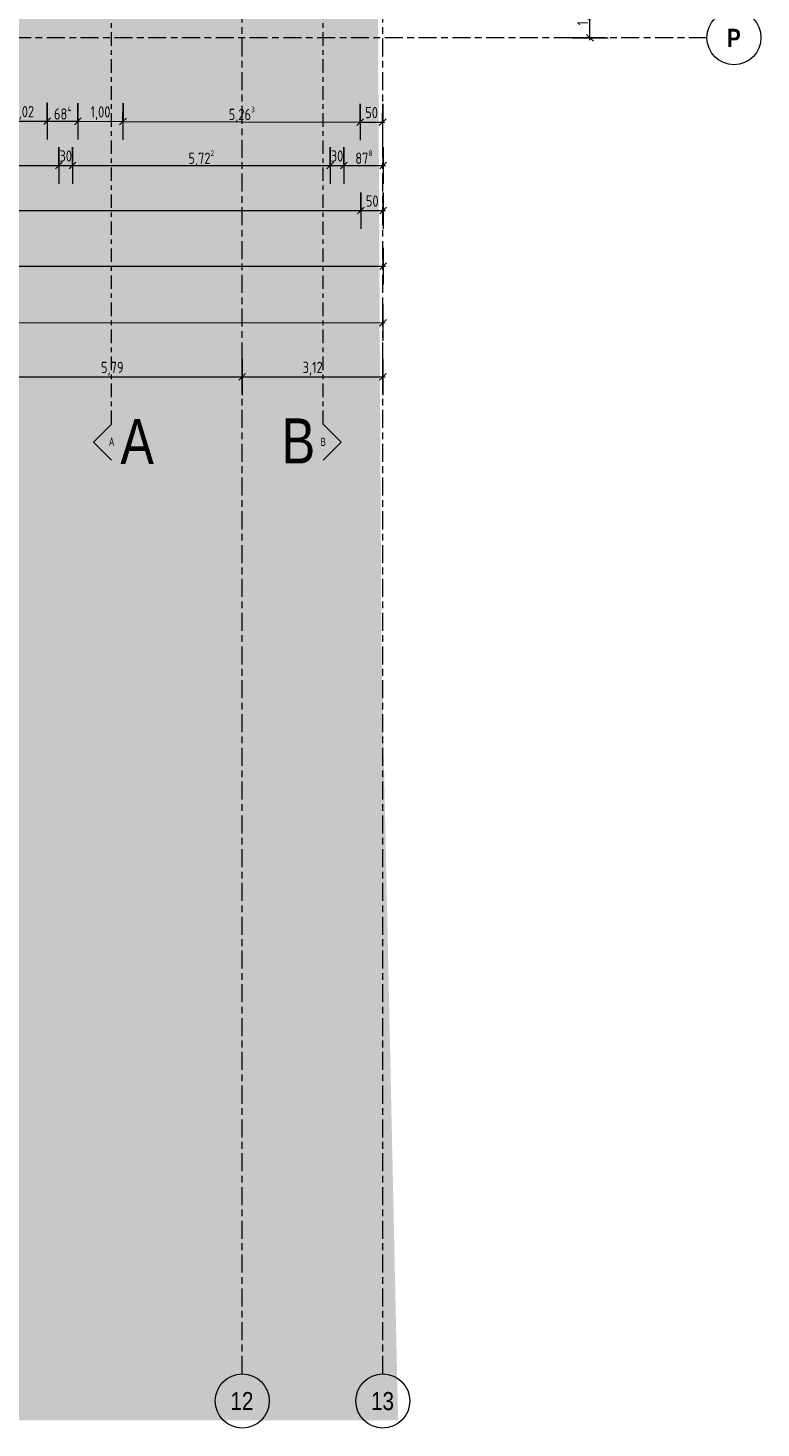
# Model space of a CAD drawing. Header units: metres. Extents: x 2 to 163, y -54 to 869.
# Tile 9 of 78: x 72 to 88, y -54 to -23. Entities that reach past the tile are written whole.
import ezdxf

# ---------------------------------------------------------------- set-up
doc = ezdxf.new("R2010")
doc.units = ezdxf.units.M
doc.linetypes.add('_Rasterlinie_', pattern=[0.75, 0.4, -0.1, 0.15, -0.1])
doc.linetypes.add('_Schnittlinie_', pattern=[0.6, 0.3, -0.1, 0.1, -0.1])
for name, color, linetype, lineweight in [('A_Bem', 7, 'Continuous', 5), ('A_Bem-100', 7, 'Continuous', 5), ('A_Detailelemente', 7, 'Continuous', 9), ('A_Notizen', 50, 'Continuous', 5), ('A_Raster', 128, 'Continuous', 5), ('A_Symbol-S_A', 172, 'Continuous', 5)]:
    doc.layers.add(name, color=color, linetype=linetype, lineweight=lineweight)
doc.styles.add('Arial Narrow', font='ARIALN.TTF', dxfattribs={"width": 0.8, "height": 0.18})
doc.styles.add('Arial Narrow_B', font='txt', dxfattribs={"height": 0.4})
doc.styles.add('Arial_2', font='arial.ttf', dxfattribs={"width": 0.8, "height": 1})
doc.styles.add('ISOCPEUR', font='isocpeur.ttf', dxfattribs={"width": 0.8, "height": 0.25})
doc.dimstyles.new('BLB-Standard_2_5_Aussen', dxfattribs={"dimscale": 0.3048, "dimtxt": 0.248995, "dimasz": 0.492126, "dimexe": 1.32874, "dimexo": 0.0625, "dimgap": 0.032808, "dimtad": 1, "dimdec": 1, "dimlfac": 100, "dimrnd": 0.1, "dimdsep": 46, "dimtxsty": 'ISOCPEUR', "dimblk1": 'OBLIQUE', "dimblk2": 'OBLIQUE', "dimsah": 1, "dimcen": 0.09, "dimdle": 0.164042, "dimazin": 0, "dimtfac": 1, "dimtdec": 4, "dimtix": 1, "dimtmove": 0, "dimatfit": 3, "dimfxl": 1.32874, "dimfxlon": 1, "dimtvp": 1, "dimtolj": 1, "dimtzin": 0, "dimarcsym": 2})
doc.dimstyles.new('BLB-Standard_2_5_Aussen_1', dxfattribs={"dimscale": 0.3048, "dimtxt": 0.248995, "dimasz": 0.492126, "dimexe": 1.32874, "dimexo": 0.0625, "dimgap": 0.032808, "dimtad": 1, "dimrnd": 0.001, "dimzin": 0, "dimdsep": 46, "dimtxsty": 'ISOCPEUR', "dimblk1": 'OBLIQUE', "dimblk2": 'OBLIQUE', "dimsah": 1, "dimcen": 0.09, "dimdle": 0.164042, "dimazin": 0, "dimtfac": 1, "dimtdec": 4, "dimtix": 1, "dimtmove": 0, "dimatfit": 3, "dimfxl": 1.32874, "dimfxlon": 1, "dimtvp": 1, "dimtolj": 1, "dimtzin": 0, "dimarcsym": 2})

# ---------------------------------------------------------------- blocks, each defined once
blk = doc.blocks.new('Schnitt - Name-592450-AB-E-1 OK FFB')
at = {"layer": 'A_Symbol-S_A', "lineweight": 9}
for p, q in [((-0.004, 0.004), (-0.008, 0)), ((0, 0), (-0.004, 0.004))]:
    blk.add_line(p, q, dxfattribs=at)
blk = doc.blocks.new('DIMBLOCK8-AB-E-1 OK FFB')
at = {"layer": 'A_Bem-100'}
for p, q in [((69.322, -25.842), (69.322, -26.652)), ((69.322, -26.247), (69.322, -25.842)), ((72.902, -25.842), (72.902, -26.652)), ((72.902, -26.247), (72.902, -25.842)), ((69.322, -26.247), (72.902, -26.247))]:
    blk.add_line(p, q, dxfattribs=at)
at = {"layer": 'A_Bem-100', "lineweight": 9}
for p, q in [((69.322, -26.247), (69.247, -26.322)), ((69.322, -26.247), (69.397, -26.172)), ((72.902, -26.247), (72.827, -26.322)), ((72.902, -26.247), (72.977, -26.172))]:
    blk.add_line(p, q, dxfattribs=at)
at = {"layer": 'A_Bem-100', "color": 0, "insert": (70.872, -25.91), "char_height": 0.25, "width": 0.57664, "attachment_point": 1, "line_spacing_factor": 1.149209, "style": 'ISOCPEUR'}
blk.add_mtext('3,58', dxfattribs=at)
blk = doc.blocks.new('_Oblique')
at = {"color": 0, "linetype": 'ByBlock', "lineweight": -2}
blk.add_line((-0.5, -0.5), (0.5, 0.5), dxfattribs=at)
blk = doc.blocks.new('DIMBLOCK9-AB-E-1 OK FFB')
at = {"layer": 'A_Bem-100'}
for p, q in [((72.902, -25.842), (72.902, -26.652)), ((72.902, -26.247), (72.902, -25.842)), ((73.202, -25.842), (73.202, -26.652)), ((73.202, -26.247), (73.202, -25.842)), ((72.902, -26.247), (73.202, -26.247))]:
    blk.add_line(p, q, dxfattribs=at)
at = {"layer": 'A_Bem-100', "lineweight": 9}
for p, q in [((72.902, -26.247), (72.827, -26.322)), ((72.902, -26.247), (72.977, -26.172)), ((73.202, -26.247), (73.127, -26.322)), ((73.202, -26.247), (73.277, -26.172))]:
    blk.add_line(p, q, dxfattribs=at)
at = {"layer": 'A_Bem-100', "color": 0, "insert": (72.915, -25.91), "char_height": 0.25, "width": 0.32865, "attachment_point": 1, "line_spacing_factor": 1.149209, "style": 'ISOCPEUR'}
blk.add_mtext('30', dxfattribs=at)
blk = doc.blocks.new('DIMBLOCK10-AB-E-1 OK FFB')
at = {"layer": 'A_Bem-100'}
for p, q in [((73.202, -25.842), (73.202, -26.652)), ((73.202, -26.247), (73.202, -25.842)), ((78.924, -25.842), (78.924, -26.652)), ((78.924, -26.247), (78.924, -25.842)), ((73.202, -26.247), (78.924, -26.247))]:
    blk.add_line(p, q, dxfattribs=at)
at = {"layer": 'A_Bem-100', "lineweight": 9}
for p, q in [((73.202, -26.247), (73.127, -26.322)), ((73.202, -26.247), (73.277, -26.172)), ((78.924, -26.247), (78.849, -26.322)), ((78.924, -26.247), (78.999, -26.172))]:
    blk.add_line(p, q, dxfattribs=at)
at = {"layer": 'A_Bem-100', "color": 0, "insert": (75.778, -25.91), "char_height": 0.25, "width": 0.68419, "attachment_point": 1, "line_spacing_factor": 1.149209, "style": 'ISOCPEUR'}
blk.add_mtext('5,72\\A2\\H0.5x;\\S2^  ;\\H2x;', dxfattribs=at)
blk = doc.blocks.new('DIMBLOCK11-AB-E-1 OK FFB')
at = {"layer": 'A_Bem-100'}
for p, q in [((78.924, -25.842), (78.924, -26.652)), ((78.924, -26.247), (78.924, -25.842)), ((79.224, -25.842), (79.224, -26.652)), ((79.224, -26.247), (79.224, -25.842)), ((78.924, -26.247), (79.224, -26.247))]:
    blk.add_line(p, q, dxfattribs=at)
at = {"layer": 'A_Bem-100', "lineweight": 9}
for p, q in [((78.924, -26.247), (78.849, -26.322)), ((78.924, -26.247), (78.999, -26.172)), ((79.224, -26.247), (79.149, -26.322)), ((79.224, -26.247), (79.299, -26.172))]:
    blk.add_line(p, q, dxfattribs=at)
at = {"layer": 'A_Bem-100', "color": 0, "insert": (78.937, -25.91), "char_height": 0.25, "width": 0.32865, "attachment_point": 1, "line_spacing_factor": 1.149209, "style": 'ISOCPEUR'}
blk.add_mtext('30', dxfattribs=at)
blk = doc.blocks.new('DIMBLOCK12-AB-E-1 OK FFB')
at = {"layer": 'A_Bem-100'}
for p, q in [((79.224, -25.842), (79.224, -26.652)), ((79.224, -26.247), (79.224, -25.842)), ((80.102, -25.842), (80.102, -26.652)), ((80.102, -26.247), (80.102, -25.842)), ((79.224, -26.247), (80.152, -26.247))]:
    blk.add_line(p, q, dxfattribs=at)
at = {"layer": 'A_Bem-100', "lineweight": 9}
for p, q in [((79.224, -26.247), (79.149, -26.322)), ((79.224, -26.247), (79.299, -26.172)), ((80.102, -26.247), (80.027, -26.322)), ((80.102, -26.247), (80.177, -26.172))]:
    blk.add_line(p, q, dxfattribs=at)
at = {"layer": 'A_Bem-100', "color": 0, "insert": (79.481, -25.91), "char_height": 0.25, "width": 0.43621, "attachment_point": 1, "line_spacing_factor": 1.149209, "style": 'ISOCPEUR'}
blk.add_mtext('87\\A2\\H0.5x;\\S8^  ;\\H2x;', dxfattribs=at)
blk = doc.blocks.new('DIMBLOCK15-AB-E-1 OK FFB')
at = {"layer": 'A_Bem-100'}
for p, q in [((71.621, -24.856), (71.619, -25.666)), ((71.62, -25.261), (71.621, -24.856)), ((72.641, -24.858), (72.639, -25.668)), ((72.64, -25.263), (72.641, -24.858)), ((71.62, -25.261), (72.64, -25.263))]:
    blk.add_line(p, q, dxfattribs=at)
at = {"layer": 'A_Bem-100', "lineweight": 9}
for p, q in [((71.62, -25.261), (71.545, -25.335)), ((71.62, -25.261), (71.695, -25.186)), ((72.64, -25.263), (72.565, -25.338)), ((72.64, -25.263), (72.715, -25.188))]:
    blk.add_line(p, q, dxfattribs=at)
at = {"layer": 'A_Bem-100', "color": 0, "insert": (71.911, -24.925), "char_height": 0.25, "width": 0.52883, "attachment_point": 1, "rotation": 359.8463, "line_spacing_factor": 1.149209, "style": 'ISOCPEUR'}
blk.add_mtext('1,02', dxfattribs=at)
blk = doc.blocks.new('DIMBLOCK16-AB-E-1 OK FFB')
at = {"layer": 'A_Bem-100'}
for p, q in [((72.641, -24.858), (72.639, -25.668)), ((72.64, -25.263), (72.641, -24.858)), ((73.326, -24.86), (73.323, -25.67)), ((73.325, -25.265), (73.326, -24.86)), ((72.64, -25.263), (73.325, -25.265))]:
    blk.add_line(p, q, dxfattribs=at)
at = {"layer": 'A_Bem-100', "lineweight": 9}
for p, q in [((72.64, -25.263), (72.565, -25.338)), ((72.64, -25.263), (72.715, -25.188)), ((73.325, -25.265), (73.249, -25.34)), ((73.325, -25.265), (73.4, -25.19))]:
    blk.add_line(p, q, dxfattribs=at)
at = {"layer": 'A_Bem-100', "color": 0, "insert": (72.794, -24.927), "char_height": 0.25, "width": 0.45414, "attachment_point": 1, "rotation": 359.8463, "line_spacing_factor": 1.149209, "style": 'ISOCPEUR'}
blk.add_mtext('68\\A2\\H0.5x;\\S4^  ;\\H2x;', dxfattribs=at)
blk = doc.blocks.new('DIMBLOCK17-AB-E-1 OK FFB')
at = {"layer": 'A_Bem-100'}
for p, q in [((73.326, -24.86), (73.323, -25.67)), ((73.325, -25.265), (73.326, -24.86)), ((74.326, -24.863), (74.323, -25.673)), ((74.325, -25.268), (74.326, -24.863)), ((73.325, -25.265), (74.325, -25.268))]:
    blk.add_line(p, q, dxfattribs=at)
at = {"layer": 'A_Bem-100', "lineweight": 9}
for p, q in [((73.325, -25.265), (73.249, -25.34)), ((73.325, -25.265), (73.4, -25.19)), ((74.325, -25.268), (74.249, -25.343)), ((74.325, -25.268), (74.4, -25.193))]:
    blk.add_line(p, q, dxfattribs=at)
at = {"layer": 'A_Bem-100', "color": 0, "insert": (73.605, -24.929), "char_height": 0.25, "width": 0.52883, "attachment_point": 1, "rotation": 359.8463, "line_spacing_factor": 1.149209, "style": 'ISOCPEUR'}
blk.add_mtext('1,00', dxfattribs=at)
blk = doc.blocks.new('DIMBLOCK18-AB-E-1 OK FFB')
at = {"layer": 'A_Bem-100'}
for p, q in [((74.326, -24.863), (74.323, -25.673)), ((74.325, -25.268), (74.326, -24.863)), ((79.589, -24.877), (79.587, -25.687)), ((79.588, -25.282), (79.589, -24.877)), ((74.325, -25.268), (79.588, -25.282))]:
    blk.add_line(p, q, dxfattribs=at)
at = {"layer": 'A_Bem-100', "lineweight": 9}
for p, q in [((74.325, -25.268), (74.249, -25.343)), ((74.325, -25.268), (74.4, -25.193)), ((79.588, -25.282), (79.513, -25.357)), ((79.588, -25.282), (79.663, -25.207))]:
    blk.add_line(p, q, dxfattribs=at)
at = {"layer": 'A_Bem-100', "color": 0, "insert": (76.672, -24.937), "char_height": 0.25, "width": 0.68419, "attachment_point": 1, "rotation": 359.8463, "line_spacing_factor": 1.149209, "style": 'ISOCPEUR'}
blk.add_mtext('5,26\\A2\\H0.5x;\\S3^  ;\\H2x;', dxfattribs=at)
blk = doc.blocks.new('DIMBLOCK19-AB-E-1 OK FFB')
at = {"layer": 'A_Bem-100'}
for p, q in [((79.589, -24.877), (79.587, -25.687)), ((79.588, -25.282), (79.589, -24.877)), ((80.089, -24.878), (80.087, -25.688)), ((80.088, -25.283), (80.089, -24.878)), ((79.588, -25.282), (80.138, -25.283))]:
    blk.add_line(p, q, dxfattribs=at)
at = {"layer": 'A_Bem-100', "lineweight": 9}
for p, q in [((79.588, -25.282), (79.513, -25.357)), ((79.588, -25.282), (79.663, -25.207)), ((80.088, -25.283), (80.013, -25.358)), ((80.088, -25.283), (80.163, -25.208))]:
    blk.add_line(p, q, dxfattribs=at)
at = {"layer": 'A_Bem-100', "color": 0, "insert": (79.702, -24.946), "char_height": 0.25, "width": 0.32865, "attachment_point": 1, "rotation": 359.8463, "line_spacing_factor": 1.149209, "style": 'ISOCPEUR'}
blk.add_mtext('50', dxfattribs=at)
blk = doc.blocks.new('Raster - Raster-989695-AB-E-1 OK FFB')
at = {"layer": 'A_Raster', "lineweight": 9}
blk.add_circle((0, 0), 0.006, dxfattribs=at)
blk = doc.blocks.new('DIMBLOCK218-AB-E-1 OK FFB')
at = {"layer": 'A_Bem-100'}
for p, q in [((71.182, -30.535), (71.182, -31.345)), ((71.182, -30.94), (71.182, -30.535)), ((76.972, -30.535), (76.972, -31.345)), ((76.972, -30.94), (76.972, -30.535)), ((71.182, -30.94), (76.972, -30.94))]:
    blk.add_line(p, q, dxfattribs=at)
at = {"layer": 'A_Bem-100', "lineweight": 9}
for p, q in [((71.182, -30.94), (71.107, -31.015)), ((71.182, -30.94), (71.257, -30.865)), ((76.972, -30.94), (76.897, -31.015)), ((76.972, -30.94), (77.047, -30.865))]:
    blk.add_line(p, q, dxfattribs=at)
at = {"layer": 'A_Bem-100', "color": 0, "insert": (73.837, -30.603), "char_height": 0.25, "width": 0.57664, "attachment_point": 1, "line_spacing_factor": 1.149209, "style": 'ISOCPEUR'}
blk.add_mtext('5,79', dxfattribs=at)
blk = doc.blocks.new('DIMBLOCK219-AB-E-1 OK FFB')
at = {"layer": 'A_Bem-100'}
for p, q in [((76.972, -30.535), (76.972, -31.345)), ((76.972, -30.94), (76.972, -30.535)), ((80.092, -30.535), (80.092, -31.345)), ((80.092, -30.94), (80.092, -30.535)), ((76.972, -30.94), (80.142, -30.94))]:
    blk.add_line(p, q, dxfattribs=at)
at = {"layer": 'A_Bem-100', "lineweight": 9}
for p, q in [((76.972, -30.94), (76.897, -31.015)), ((76.972, -30.94), (77.047, -30.865)), ((80.092, -30.94), (80.017, -31.015)), ((80.092, -30.94), (80.167, -30.865))]:
    blk.add_line(p, q, dxfattribs=at)
at = {"layer": 'A_Bem-100', "color": 0, "insert": (78.312, -30.603), "char_height": 0.25, "width": 0.52883, "attachment_point": 1, "line_spacing_factor": 1.149209, "style": 'ISOCPEUR'}
blk.add_mtext('3,12', dxfattribs=at)
blk = doc.blocks.new('DIMBLOCK220-AB-E-1 OK FFB')
at = {"layer": 'A_Bem-100'}
for p, q in [((84.284, -22.333), (85.094, -22.333)), ((84.689, -22.333), (84.284, -22.333)), ((84.689, -23.46), (84.689, -22.333)), ((84.284, -23.41), (85.094, -23.41)), ((84.689, -23.41), (84.284, -23.41))]:
    blk.add_line(p, q, dxfattribs=at)
at = {"layer": 'A_Bem-100', "lineweight": 9}
for p, q in [((84.689, -22.333), (84.614, -22.258)), ((84.689, -22.333), (84.764, -22.408)), ((84.689, -23.41), (84.614, -23.335)), ((84.689, -23.41), (84.764, -23.485))]:
    blk.add_line(p, q, dxfattribs=at)
at = {"layer": 'A_Bem-100', "color": 0, "insert": (84.353, -23.136), "char_height": 0.25, "width": 0.63639, "attachment_point": 1, "rotation": 90, "line_spacing_factor": 1.149209, "style": 'ISOCPEUR'}
blk.add_mtext('1,07\\A2\\H0.5x;\\S7^  ;\\H2x;', dxfattribs=at)
blk = doc.blocks.new('DIMBLOCK375-AB-E-1 OK FFB')
at = {"layer": 'A_Bem-100'}
for p, q in [((55.855, -28.075), (55.855, -28.885)), ((55.855, -28.48), (55.855, -28.075)), ((80.102, -28.075), (80.102, -28.885)), ((80.102, -28.48), (80.102, -28.075)), ((55.855, -28.48), (80.152, -28.48))]:
    blk.add_line(p, q, dxfattribs=at)
at = {"layer": 'A_Bem-100', "lineweight": 9}
for p, q in [((55.855, -28.48), (55.78, -28.555)), ((55.855, -28.48), (55.93, -28.405)), ((80.102, -28.48), (80.027, -28.555)), ((80.102, -28.48), (80.177, -28.405))]:
    blk.add_line(p, q, dxfattribs=at)
at = {"layer": 'A_Bem-100', "color": 0, "insert": (67.605, -28.143), "char_height": 0.25, "width": 0.89632, "attachment_point": 1, "line_spacing_factor": 1.149209, "style": 'ISOCPEUR'}
blk.add_mtext('24,24\\A2\\H0.5x;\\S7^  ;\\H2x;', dxfattribs=at)
blk = doc.blocks.new('DIMBLOCK455-AB-E-1 OK FFB')
at = {"layer": 'A_Bem-100'}
for p, q in [((56.135, -26.842), (56.135, -27.652)), ((56.135, -27.247), (56.135, -26.842)), ((79.602, -26.842), (79.602, -27.652)), ((79.602, -27.247), (79.602, -26.842)), ((56.135, -27.247), (79.602, -27.247))]:
    blk.add_line(p, q, dxfattribs=at)
at = {"layer": 'A_Bem-100', "lineweight": 9}
for p, q in [((56.135, -27.247), (56.06, -27.322)), ((56.135, -27.247), (56.21, -27.172)), ((79.602, -27.247), (79.527, -27.322)), ((79.602, -27.247), (79.677, -27.172))]:
    blk.add_line(p, q, dxfattribs=at)
at = {"layer": 'A_Bem-100', "color": 0, "insert": (67.505, -26.91), "char_height": 0.25, "width": 0.87242, "attachment_point": 1, "line_spacing_factor": 1.149209, "style": 'ISOCPEUR'}
blk.add_mtext('23,46\\A2\\H0.5x;\\S7^  ;\\H2x;', dxfattribs=at)
blk = doc.blocks.new('DIMBLOCK456-AB-E-1 OK FFB')
at = {"layer": 'A_Bem-100'}
for p, q in [((79.602, -26.842), (79.602, -27.652)), ((79.602, -27.247), (79.602, -26.842)), ((80.102, -26.842), (80.102, -27.652)), ((80.102, -27.247), (80.102, -26.842)), ((79.602, -27.247), (80.152, -27.247))]:
    blk.add_line(p, q, dxfattribs=at)
at = {"layer": 'A_Bem-100', "lineweight": 9}
for p, q in [((79.602, -27.247), (79.527, -27.322)), ((79.602, -27.247), (79.677, -27.172)), ((80.102, -27.247), (80.027, -27.322)), ((80.102, -27.247), (80.177, -27.172))]:
    blk.add_line(p, q, dxfattribs=at)
at = {"layer": 'A_Bem-100', "color": 0, "insert": (79.715, -26.91), "char_height": 0.25, "width": 0.32865, "attachment_point": 1, "line_spacing_factor": 1.149209, "style": 'ISOCPEUR'}
blk.add_mtext('50', dxfattribs=at)
blk = doc.blocks.new('DIMBLOCK457-AB-E-1 OK FFB')
at = {"layer": 'A_Bem-100'}
for p, q in [((28.227, -29.295), (28.226, -30.105)), ((28.226, -29.7), (28.227, -29.295)), ((80.095, -29.331), (80.095, -30.141)), ((80.095, -29.736), (80.095, -29.331)), ((28.176, -29.7), (80.145, -29.736))]:
    blk.add_line(p, q, dxfattribs=at)
at = {"layer": 'A_Bem-100', "lineweight": 9}
for p, q in [((28.226, -29.7), (28.151, -29.775)), ((28.226, -29.7), (28.302, -29.625)), ((80.095, -29.736), (80.02, -29.811)), ((80.095, -29.736), (80.17, -29.661))]:
    blk.add_line(p, q, dxfattribs=at)
at = {"layer": 'A_Bem-100', "color": 0, "insert": (53.827, -29.381), "char_height": 0.25, "width": 0.80072, "attachment_point": 1, "rotation": 359.9605, "line_spacing_factor": 1.149209, "style": 'ISOCPEUR'}
blk.add_mtext('51,86\\A2\\H0.5x;\\S9^  ;\\H2x;', dxfattribs=at)

msp = doc.modelspace()

# ---------------------------------------------------------------- hatches: boundary and pattern name
at = {"layer": 'A_Detailelemente'}
msp.add_hatch(color=254, dxfattribs=at).paths.add_polyline_path([(67.4799, -54.1037), (80.4299, -54.1037), (80.059, -36.8112), (79.9858, -22.7324), (80.1207, -22.7302), (80.1174, -22.1926), (79.2285, -22.1925), (79.2285, -22.3447), (74.7957, -22.3447), (68.7785, -22.8148), (68.0132, -22.9398), (62.3927, -23.8754), (55.8548, -24.6782), (55.8642, -23.7715), (54.3223, -23.7261), (49.2501, -24.1316), (49.2913, -24.53), (43.4654, -24.9824), (45.1659, -37.7282), (44.6086, -37.754), (44.844, -39.6191), (45.0368, -41.4302), (45.2042, -43.2349), (45.3972, -44.3841), (44.8428, -44.4382), (44.9279, -45.3657), (44.2707, -45.426), (44.4134, -46.9819), (45.5663, -46.8841), (46.1365, -54.1037), (50.2338, -54.1037)], flags=0)

# ---------------------------------------------------------------- linework, layer by layer
at = {"layer": 'A_Raster', "linetype": '_Rasterlinie_', "lineweight": 9}
for p, q in [((76.9719, -53.073), (76.9719, 37.0621)), ((80.0919, -53.073), (80.0919, 37.0621)), ((87.2847, -23.4099), (15.4272, -23.4099))]:
    msp.add_line(p, q, dxfattribs=at)
at = {"layer": 'A_Symbol-S_A', "linetype": '_Schnittlinie_', "lineweight": 9}
for p, q in [((74.0715, -31.9872), (74.0715, 27.1007)), ((78.7666, -31.9872), (78.7666, 27.1007))]:
    msp.add_line(p, q, dxfattribs=at)

# ---------------------------------------------------------------- block references
at = {"layer": 'A_Raster', "lineweight": 9, "xscale": 99.99999999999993, "yscale": 99.99999999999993, "zscale": 99.99999999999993, "rotation": 89.99999999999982}
msp.add_blockref('Raster - Raster-989695-AB-E-1 OK FFB', (87.8847, -23.4099), dxfattribs=at)
at = {"layer": 'A_Raster', "lineweight": 9, "xscale": 99.99999999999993, "yscale": 99.99999999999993, "zscale": 99.99999999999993}
for p in [(76.9719, -53.673), (80.0919, -53.673)]:
    msp.add_blockref('Raster - Raster-989695-AB-E-1 OK FFB', p, dxfattribs=at)
at = {"layer": 'A_Symbol-S_A', "lineweight": 9, "xscale": 99.99999999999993, "yscale": 99.99999999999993, "zscale": 99.99999999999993, "rotation": 90}
msp.add_blockref('Schnitt - Name-592450-AB-E-1 OK FFB', (74.0715, -31.9872), dxfattribs=at)
at = {"layer": 'A_Symbol-S_A', "lineweight": 9, "extrusion": (0, 0, -1), "xscale": 99.99999999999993, "yscale": 99.99999999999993, "zscale": 99.99999999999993, "rotation": 90.00000000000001}
msp.add_blockref('Schnitt - Name-592450-AB-E-1 OK FFB', (-78.7666, -31.9872), dxfattribs=at)

# ---------------------------------------------------------------- texts
at = {"layer": 'A_Notizen', "color": 7, "char_height": 1, "width": 0.904303, "attachment_point": 1, "style": 'Arial_2'}
for s, insert in [('A', (74.2666, -31.8758)), ('B', (77.8466, -31.8608))]:
    msp.add_mtext(s, dxfattribs=dict(at, insert=insert))
at = {"layer": 'A_Raster', "char_height": 0.4, "attachment_point": 1, "style": 'Arial Narrow_B'}
for s, insert, width in [('\\fArial Narrow|b1|i0|c0|p34|;P', (87.7292, -23.2116), 0.368776), ('12', (76.7104, -53.4747), 0.625316), ('13', (79.8304, -53.4747), 0.625316)]:
    msp.add_mtext(s, dxfattribs=dict(at, insert=insert, width=width))
at = {"layer": 'A_Symbol-S_A', "char_height": 0.18, "width": 0.12827, "attachment_point": 1, "style": 'Arial Narrow'}
for s, insert in [('A', (74.0182, -32.2901)), ('B', (78.7133, -32.2901))]:
    msp.add_mtext(s, dxfattribs=dict(at, insert=insert))

# ---------------------------------------------------------------- dimensions: what is measured, and where the dimension line sits
at = {"layer": 'A_Bem'}
for base, p1, p2, angle, text, dimstyle, override, picture, middle in [((84.6894, -22.3326), (84.2844, -23.4099), (84.2844, -22.3326), 90, '\\A1;1,07\\Q;{\\A1;{\\H0.5x;\\S7^ ;}}', 'BLB-Standard_2_5_Aussen_1', {"dimpost": '<>', "dimfxl": 1.077327}, 'DIMBLOCK220-AB-E-1 OK FFB', (84.5294, -22.8712)), ((73.3245, -25.2651), (72.6411, -24.8583), (73.3256, -24.8601), 359.84629, '\\A1;68\\Q;{\\A1;{\\H0.5x;\\S4^ ;}}', 'BLB-Standard_2_5_Aussen', {"dimpost": '<>', "dimfxl": 0.684477}, 'DIMBLOCK16-AB-E-1 OK FFB', (72.9826, -25.1292)), ((79.5878, -25.2819), (74.3256, -24.8628), (79.5889, -24.8769), 359.84629, '\\A1;5,26\\Q;{\\A1;{\\H0.5x;\\S3^ ;}}', 'BLB-Standard_2_5_Aussen_1', {"dimpost": '<>', "dimfxl": 5.263307}, 'DIMBLOCK18-AB-E-1 OK FFB', (76.9566, -25.1149)), ((80.0952, -29.7358), (28.2268, -29.2951), (80.0955, -29.3308), 359.96051, '\\A1;51,86\\Q;{\\A1;{\\H0.5x;\\S9^ ;}}', 'BLB-Standard_2_5_Aussen_1', {"dimpost": '<>', "dimfxl": 51.868705}, 'DIMBLOCK457-AB-E-1 OK FFB', (54.161, -29.558))]:
    dim = msp.add_linear_dim(base=base, p1=p1, p2=p2, angle=angle, text=text, dimstyle=dimstyle, override=override, dxfattribs=at)
    dim.commit()
    dim.dimension.update_dxf_attribs({"geometry": picture, "text_midpoint": middle})
for base, p1, p2, dimstyle, override, picture, middle in [((72.64, -25.2633), (71.6211, -24.8556), (72.6411, -24.8583), 'BLB-Standard_2_5_Aussen_1', {"dimpost": '<>', "dimfxl": 1.02}, 'DIMBLOCK15-AB-E-1 OK FFB', (72.1304, -25.1269)), ((74.3245, -25.2678), (73.3256, -24.8601), (74.3256, -24.8628), 'BLB-Standard_2_5_Aussen', {"dimpost": '<>', "dimfxl": 1}, 'DIMBLOCK17-AB-E-1 OK FFB', (73.8249, -25.1315)), ((80.0878, -25.2833), (79.5889, -24.8769), (80.0889, -24.8783), 'BLB-Standard_2_5_Aussen', {"dimpost": '<>', "dimfxl": 0.499998}, 'DIMBLOCK19-AB-E-1 OK FFB', (79.8382, -25.1476))]:
    dim = msp.add_linear_dim(base=base, p1=p1, p2=p2, angle=359.84629, dimstyle=dimstyle, override=override, dxfattribs=at)
    dim.commit()
    dim.dimension.update_dxf_attribs({"geometry": picture, "text_midpoint": middle})
for base, p1, p2, dimstyle, override, picture, middle in [((72.9022, -26.2467), (69.3222, -25.8417), (72.9022, -25.8417), 'BLB-Standard_2_5_Aussen_1', {"dimpost": '<>', "dimfxl": 3.579986}, 'DIMBLOCK8-AB-E-1 OK FFB', (71.1122, -26.1117)), ((73.2022, -26.2467), (72.9022, -25.8417), (73.2022, -25.8417), 'BLB-Standard_2_5_Aussen', {"dimpost": '<>', "dimfxl": 0.3}, 'DIMBLOCK9-AB-E-1 OK FFB', (73.0522, -26.1117)), ((79.2238, -26.2467), (78.9238, -25.8417), (79.2238, -25.8417), 'BLB-Standard_2_5_Aussen', {"dimpost": '<>', "dimfxl": 0.3}, 'DIMBLOCK11-AB-E-1 OK FFB', (79.0738, -26.1117)), ((80.1019, -27.2467), (79.6019, -26.8417), (80.1019, -26.8417), 'BLB-Standard_2_5_Aussen', {"dimpost": '<>', "dimfxl": 0.5}, 'DIMBLOCK456-AB-E-1 OK FFB', (79.8519, -27.1117)), ((76.9719, -30.9401), (71.1819, -30.5351), (76.9719, -30.5351), 'BLB-Standard_2_5_Aussen_1', {"dimpost": '<>', "dimfxl": 5.79}, 'DIMBLOCK218-AB-E-1 OK FFB', (74.0769, -30.8051)), ((80.0919, -30.9401), (76.9719, -30.5351), (80.0919, -30.5351), 'BLB-Standard_2_5_Aussen_1', {"dimpost": '<>', "dimfxl": 3.12}, 'DIMBLOCK219-AB-E-1 OK FFB', (78.5319, -30.8051))]:
    dim = msp.add_linear_dim(base=base, p1=p1, p2=p2, dimstyle=dimstyle, override=override, dxfattribs=at)
    dim.commit()
    dim.dimension.update_dxf_attribs({"geometry": picture, "text_midpoint": middle})
for base, p1, p2, text, dimstyle, override, picture, middle in [((78.9238, -26.2467), (73.2022, -25.8417), (78.9238, -25.8417), '\\A1;5,72\\Q;{\\A1;{\\H0.5x;\\S2^ ;}}', 'BLB-Standard_2_5_Aussen_1', {"dimpost": '<>', "dimfxl": 5.721566}, 'DIMBLOCK10-AB-E-1 OK FFB', (76.063, -26.0867)), ((80.1019, -26.2467), (79.2238, -25.8417), (80.1019, -25.8417), '\\A1;87\\Q;{\\A1;{\\H0.5x;\\S8^ ;}}', 'BLB-Standard_2_5_Aussen', {"dimpost": '<>', "dimfxl": 0.87809}, 'DIMBLOCK12-AB-E-1 OK FFB', (79.6628, -26.1117)), ((79.6019, -27.2467), (56.1348, -26.8417), (79.6019, -26.8417), '\\A1;23,46\\Q;{\\A1;{\\H0.5x;\\S7^ ;}}', 'BLB-Standard_2_5_Aussen_1', {"dimpost": '<>', "dimfxl": 23.467045}, 'DIMBLOCK455-AB-E-1 OK FFB', (67.8684, -27.0867)), ((80.1019, -28.4799), (55.8548, -28.0749), (80.1019, -28.0749), '\\A1;24,24\\Q;{\\A1;{\\H0.5x;\\S7^ ;}}', 'BLB-Standard_2_5_Aussen_1', {"dimpost": '<>', "dimfxl": 24.247045}, 'DIMBLOCK375-AB-E-1 OK FFB', (67.9784, -28.3199))]:
    dim = msp.add_linear_dim(base=base, p1=p1, p2=p2, text=text, dimstyle=dimstyle, override=override, dxfattribs=at)
    dim.commit()
    dim.dimension.update_dxf_attribs({"geometry": picture, "text_midpoint": middle})

doc.saveas('drawing.dxf')
